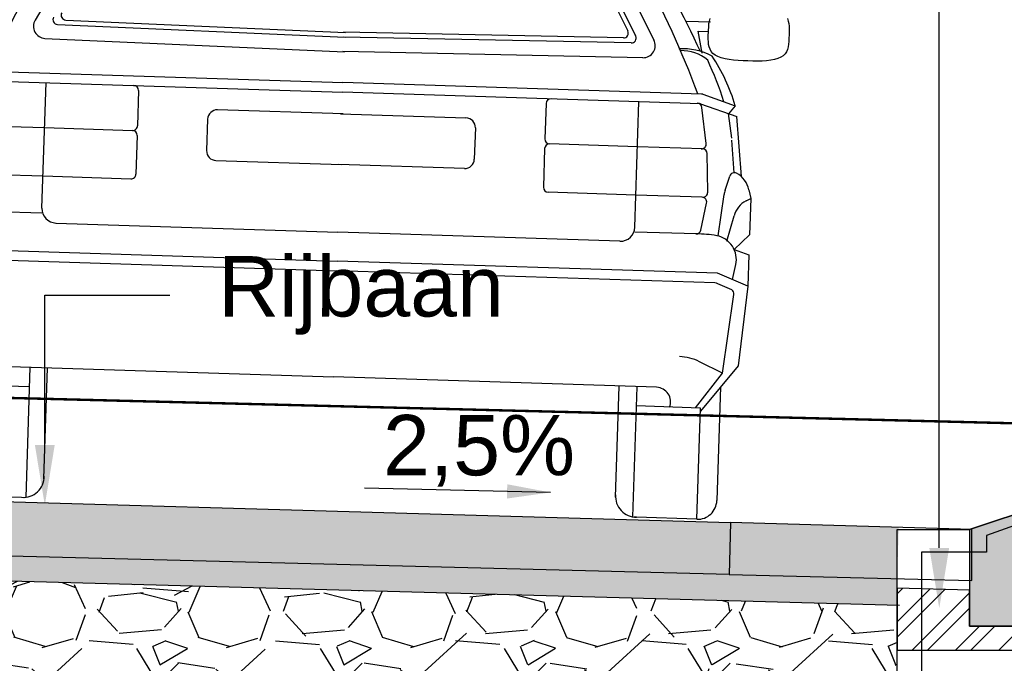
# Model space of a CAD drawing. Header units: metres. Extents: x 8 to 122, y -18 to 26.
# Tile 24 of 54: x 19.66 to 21.7, y 11.14 to 12.47. Entities that reach past the tile are written whole.
import ezdxf
from ezdxf import colors
from ezdxf.entities.mleader import LeaderData, LeaderLine
from ezdxf.math import Vec2, Vec3

# ---------------------------------------------------------------- set-up
doc = ezdxf.new("R2010")
doc.units = ezdxf.units.M
doc.header["$PDMODE"] = 1
doc.linetypes.add('ACAD_ISO02W100', pattern=[15, 12, -3])
doc.layers.add('N-WE-AL-DETAIL-G', color=7, linetype='Continuous')
doc.layers.add('X-XX-AL-AANKLEDING-T25', color=7, linetype='Continuous', lineweight=25)
doc.styles.add('NLCS_ISO', font='arial.ttf')
doc.styles.add('ROMANS', font='romans.shx', dxfattribs={"width": 0.9})
doc.styles.get("Standard").update_dxf_attribs({"font": 'arial.ttf'})
doc.dimstyles.new('1_50', dxfattribs={"dimscale": 0.05, "dimtxt": 1.8, "dimasz": 1.8, "dimexe": 1.8, "dimexo": 0.625, "dimgap": 0.9, "dimtad": 1, "dimlfac": -1, "dimzin": 0, "dimdsep": 46, "dimtxsty": 'ROMANS', "dimcen": 0.9, "dimse1": 1, "dimse2": 1, "dimadec": 0, "dimazin": 0, "dimtfac": 1, "dimtix": 1, "dimtofl": 0, "dimtmove": 2, "dimatfit": 3, "dimfxl": 1, "dimtolj": 1, "dimtzin": 0, "dimarcsym": 0})
doc.dimstyles.new('NLCS_1-50', dxfattribs={"dimscale": 0.05, "dimtxt": 2.5, "dimasz": 2.5, "dimexe": 1.25, "dimexo": 0.625, "dimtad": 1, "dimtxsty": 'Standard', "dimblk": 'OBLIQUE', "dimcen": 0, "dimse1": 1, "dimse2": 1, "dimadec": 0, "dimazin": 0, "dimtfac": 1, "dimtmove": 0, "dimatfit": 3, "dimfxl": 1, "dimarcsym": 0})

# ---------------------------------------------------------------- blocks, each defined once
blk = doc.blocks.new('Auto-a6_1')
at = {"color": 0, "linetype": 'Continuous'}
for p, q in [((0.1985299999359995, 1.132570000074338), (0.1213100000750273, 0.9887900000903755)), ((1.326469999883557, 1.132570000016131), (1.403690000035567, 0.9887900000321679)), ((1.291780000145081, 1.112629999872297), (1.349270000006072, 1.005580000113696)), ((1.300450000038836, 1.117610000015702), (1.365880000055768, 0.9957700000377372)), ((1.679180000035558, 1.041770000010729), (1.681119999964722, 1.036889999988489)), ((1.470000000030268, 1.03000000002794), (1.520000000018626, 1.030000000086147)), ((1.516419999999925, 1.000000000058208), (1.516510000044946, 1.020669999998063)), ((1.516510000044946, 1.020669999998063), (1.516860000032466, 1.026270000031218)), ((1.516860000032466, 1.026270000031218), (1.517599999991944, 1.03169999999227)), ((1.517599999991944, 1.03169999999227), (1.518879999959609, 1.036890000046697)), ((1.681119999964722, 1.036889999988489), (1.682399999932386, 1.03169999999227)), ((1.682399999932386, 1.03169999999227), (1.683140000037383, 1.02626999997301)), ((1.683140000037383, 1.02626999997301), (1.6834899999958, 1.020669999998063)), ((1.6834899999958, 1.020669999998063), (1.683580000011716, 1.015000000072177)), ((1.495000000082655, 1.010000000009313), (1.515000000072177, 1.010000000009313)), ((1.504999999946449, 0.965000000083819), (1.495000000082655, 1.010000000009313)), ((1.516509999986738, 0.9943300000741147), (1.516419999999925, 1.000000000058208)), ((1.683580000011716, 1.015000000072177), (1.683490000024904, 0.994330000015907)), ((0.1678100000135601, 0.9810400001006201), (0.7645900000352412, 0.9738900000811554)), ((0.1844200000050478, 0.9908500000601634), (0.764709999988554, 0.9838900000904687)), ((1.340580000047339, 0.9908500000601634), (0.7602900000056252, 0.983890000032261)), ((1.357190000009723, 0.9810400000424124), (0.7604100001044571, 0.9738900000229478)), ((1.516859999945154, 0.9887300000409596), (1.516509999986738, 0.9943300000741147)), ((1.517599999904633, 0.9833000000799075), (1.516859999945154, 0.9887300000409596)), ((1.518879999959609, 0.978110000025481), (1.517599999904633, 0.9833000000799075)), ((1.682400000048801, 0.9832999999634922), (1.681120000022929, 0.9781100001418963)), ((1.683140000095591, 0.9887300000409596), (1.682400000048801, 0.9832999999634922)), ((1.683490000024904, 0.994330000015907), (1.683140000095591, 0.9887300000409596)), ((1.520819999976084, 0.9732300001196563), (1.518879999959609, 0.978110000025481)), ((1.523560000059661, 0.9687599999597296), (1.520819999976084, 0.9732300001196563)), ((1.527230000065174, 0.9647700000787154), (1.523560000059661, 0.9687599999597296)), ((1.531960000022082, 0.9613400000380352), (1.527230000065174, 0.9647700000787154)), ((1.537839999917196, 0.9585300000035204), (1.531960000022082, 0.9613400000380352)), ((1.668040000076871, 0.9613400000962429), (1.662160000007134, 0.9585300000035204)), ((1.672770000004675, 0.9647699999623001), (1.668040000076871, 0.9613400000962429)), ((1.6764400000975, 0.9687600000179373), (1.672770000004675, 0.9647699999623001)), ((1.679179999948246, 0.973230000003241), (1.6764400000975, 0.9687600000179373)), ((1.681120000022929, 0.9781100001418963), (1.679179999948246, 0.973230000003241)), ((0.1426899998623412, 0.951340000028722), (0.764229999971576, 0.9438900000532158)), ((1.382310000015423, 0.951340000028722), (0.7607699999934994, 0.9438899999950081)), ((1.544770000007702, 0.9562900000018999), (1.537839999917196, 0.9585300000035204)), ((1.55260999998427, 0.954570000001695), (1.544770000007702, 0.9562900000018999)), ((1.561189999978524, 0.9532999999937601), (1.55260999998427, 0.954570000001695)), ((1.57037000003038, 0.9524300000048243), (1.561189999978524, 0.9532999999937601)), ((1.579990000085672, 0.9518800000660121), (1.57037000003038, 0.9524300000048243)), ((1.589919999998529, 0.9515900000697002), (1.579990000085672, 0.9518800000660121)), ((1.599999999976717, 0.9515099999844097), (1.589919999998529, 0.9515900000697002)), ((1.610080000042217, 0.9515900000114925), (1.599999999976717, 0.9515099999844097)), ((1.620009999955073, 0.9518800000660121), (1.610080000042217, 0.9515900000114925)), ((1.629630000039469, 0.9524300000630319), (1.620009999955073, 0.9518800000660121)), ((1.638809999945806, 0.9533000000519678), (1.629630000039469, 0.9524300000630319)), ((1.647390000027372, 0.9545700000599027), (1.638809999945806, 0.9533000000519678)), ((1.655229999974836, 0.9562900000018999), (1.647390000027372, 0.9545700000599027)), ((1.662160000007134, 0.9585300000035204), (1.655229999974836, 0.9562900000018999)), ((0.01892999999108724, 0.8800000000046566), (0.7625000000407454, 0.8800000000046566)), ((1.506070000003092, 0.8800000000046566), (0.7625000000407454, 0.8800000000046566)), ((1.509109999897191, 0.879529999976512), (1.576539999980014, 0.8580100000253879)), ((0.02049000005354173, 0.8600000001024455), (0.7625000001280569, 0.8599999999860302)), ((0.1478400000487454, 0.6000000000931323), (0.1478399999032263, 0.8600000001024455)), ((1.504509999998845, 0.8600000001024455), (0.7625000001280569, 0.8599999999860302)), ((1.377159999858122, 0.5999999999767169), (1.377160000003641, 0.8599999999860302)), ((1.504509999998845, 0.8600000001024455), (1.580980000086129, 0.8355999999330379)), ((1.576539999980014, 0.8580100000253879), (1.563259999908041, 0.841020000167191)), ((0.3400799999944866, 0.8500200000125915), (0.3400800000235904, 0.7766999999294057)), ((1.184919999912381, 0.8500200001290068), (1.184919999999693, 0.7767000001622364)), ((1.519290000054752, 0.7782700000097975), (1.508019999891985, 0.8522000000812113)), ((1.571769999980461, 0.7905800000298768), (1.563119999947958, 0.8413000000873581)), ((1.594280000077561, 0.7117500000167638), (1.580980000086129, 0.8355999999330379)), ((0.7650000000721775, 0.815000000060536), (0.5049999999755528, 0.8149999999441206)), ((0.7600000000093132, 0.8150000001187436), (1.020000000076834, 0.8149999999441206)), ((0.4849999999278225, 0.7950000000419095), (0.4850000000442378, 0.7300000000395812)), ((1.040000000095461, 0.7949999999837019), (1.039999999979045, 0.7300000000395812)), ((1.579259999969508, 0.7193700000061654), (1.571770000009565, 0.7865200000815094)), ((0.01325000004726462, 0.7666999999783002), (0.1478399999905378, 0.7667000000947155)), ((0.1478399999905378, 0.7667000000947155), (0.330080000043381, 0.7667000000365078)), ((0.3400800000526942, 0.7567000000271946), (0.3400800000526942, 0.6765000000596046)), ((1.184919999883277, 0.7567000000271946), (1.184920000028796, 0.676500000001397)), ((1.377159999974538, 0.7667000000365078), (1.194920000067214, 0.7666999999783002)), ((1.511750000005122, 0.7667000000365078), (1.377159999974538, 0.7667000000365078)), ((1.525620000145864, 0.6769899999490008), (1.521740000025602, 0.7571900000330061)), ((0.504999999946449, 0.7100000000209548), (0.7649999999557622, 0.7100000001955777)), ((1.020000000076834, 0.7099999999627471), (0.7600000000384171, 0.7100000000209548)), ((1.561290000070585, 0.6823500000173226), (1.570129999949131, 0.7122200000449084)), ((1.549960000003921, 0.5874300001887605), (1.559540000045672, 0.6736699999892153)), ((1.610820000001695, 0.6848700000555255), (1.615000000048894, 0.6670700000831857)), ((0.0108600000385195, 0.6665000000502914), (0.1478399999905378, 0.6664999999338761)), ((0.1478399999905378, 0.6664999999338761), (0.3300800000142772, 0.6664999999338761)), ((1.377160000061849, 0.6664999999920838), (1.194919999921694, 0.6665000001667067)), ((1.51413999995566, 0.6665000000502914), (1.377160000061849, 0.6664999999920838)), ((1.513689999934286, 0.5982100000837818), (1.523980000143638, 0.6547100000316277)), ((1.605629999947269, 0.6617899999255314), (1.615000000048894, 0.6670700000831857)), ((1.615000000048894, 0.6670700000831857), (1.614999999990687, 0.5921100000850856)), ((1.568410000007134, 0.5773499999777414), (1.58164999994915, 0.6303400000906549)), ((1.584200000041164, 0.5606500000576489), (1.614999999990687, 0.5921100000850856)), ((0.02000000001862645, 0.5900000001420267), (0.1478399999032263, 0.5900000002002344)), ((1.504999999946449, 0.590000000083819), (1.377160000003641, 0.590000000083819)), ((0.1778400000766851, 0.5700000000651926), (0.7625000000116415, 0.5700000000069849)), ((1.347160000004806, 0.5700000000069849), (0.7625000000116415, 0.5700000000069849)), ((1.584200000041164, 0.5606500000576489), (1.615000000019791, 0.5500400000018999)), ((1.615000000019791, 0.5500400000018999), (1.615000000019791, 0.4856899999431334)), ((1.582749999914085, 0.4980200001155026), (1.588589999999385, 0.5291399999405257)), ((-0.02642000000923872, 0.5100000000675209), (0.7625000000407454, 0.5100000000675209)), ((-0.02169999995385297, 0.4900000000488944), (0.76249999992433, 0.4900000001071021)), ((1.551419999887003, 0.5100000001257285), (0.7625000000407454, 0.5100000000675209)), ((1.546699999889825, 0.4899999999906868), (0.76249999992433, 0.4900000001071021)), ((1.615000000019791, 0.4856899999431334), (1.551419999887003, 0.5100000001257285)), ((1.582129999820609, 0.4768400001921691), (1.552410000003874, 0.4882099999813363)), ((1.615000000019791, 0.4856899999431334), (1.600000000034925, 0.3200000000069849)), ((1.568170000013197, 0.3035200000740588), (1.586350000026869, 0.4674700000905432)), ((1.568170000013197, 0.3035200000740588), (1.519949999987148, 0.3257900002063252)), ((1.600000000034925, 0.3200000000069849), (1.524999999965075, 0.223570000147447)), ((1.514729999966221, 0.2300000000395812), (1.568170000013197, 0.3035200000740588)), ((0.09226000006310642, 0.2700000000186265), (0.7625000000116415, 0.2700000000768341)), ((0.133330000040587, 0.2699999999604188), (0.1333299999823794, -1.164153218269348e-10)), ((0.1700000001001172, 0.04000000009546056), (0.1700000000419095, 0.2699999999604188)), ((1.432740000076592, 0.2700000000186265), (0.7625000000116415, 0.2700000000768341)), ((1.354999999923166, 0.0400000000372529), (1.354999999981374, 0.2700000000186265)), ((1.391670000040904, 0.2700000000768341), (1.391669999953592, 0)), ((1.565000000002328, 0.2750000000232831), (1.565000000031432, 0.03954000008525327)), ((2.91038304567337e-11, 0.2299999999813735), (0.133330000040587, 0.2300000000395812)), ((1.524999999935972, 0.2300000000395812), (1.3916700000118, 0.2300000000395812)), ((1.525000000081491, 0), (1.524999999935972, 0.2300000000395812)), ((0, 0), (0.1249999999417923, 5.820766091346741e-11)), ((0.1249999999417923, 5.820766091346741e-11), (0.129999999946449, 5.820766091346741e-11)), ((1.400000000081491, -5.820766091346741e-11), (1.394999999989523, 1.164153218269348e-10)), ((1.525000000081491, 0), (1.400000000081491, -5.820766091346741e-11))]:
    blk.add_line(p, q, dxfattribs=at)
for centre, radius, start, end in [((1.543680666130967, 0.2205744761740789), 1.693578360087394, 137.1355972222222, 153.8142972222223), ((-0.01868066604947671, 0.2205744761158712), 1.693578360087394, 26.18570277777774, 42.86440277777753), ((1.856853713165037, 0.1246382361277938), 1.980454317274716, 141.3888555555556, 157.5789527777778), ((-0.3318537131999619, 0.1246382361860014), 1.980454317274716, 22.42104722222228, 38.61114444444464), ((0.1845431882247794, 1.000847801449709), 0.01000000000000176, 151.7624388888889, 269.3132388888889), ((1.340456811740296, 1.000847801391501), 0.01000000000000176, 270.6867611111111, 28.2375611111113), ((0.1429953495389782, 0.9763440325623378), 0.02500000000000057, 150.1462944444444, 269.3132388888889), ((0.1679285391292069, 0.9910462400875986), 0.00999999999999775, 151.7624388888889, 269.3132388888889), ((1.357071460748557, 0.9910462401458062), 0.00999999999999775, 270.6867611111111, 28.2375611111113), ((1.38200465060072, 0.9763440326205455), 0.02500000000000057, 270.6867611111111, 29.85370555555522), ((1.467780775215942, 0.8416300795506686), 0.1310034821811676, 63.85148333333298, 95.21473055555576), ((1.46435901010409, 0.8844393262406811), 0.08419818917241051, 51.55410000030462, 93.09459722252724), ((1.236703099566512, 0.7501557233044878), 0.3565418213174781, 17.60805833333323, 35.90078888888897), ((0.8557629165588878, 0.6164873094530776), 0.7404992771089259, 19.64828559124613, 26.80183559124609), ((1.506069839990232, 0.8700032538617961), 0.01, 72.30066666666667, 90), ((0.3300767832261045, 0.8500229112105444), 0.01, 0, 90), ((1.194923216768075, 0.8500229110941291), 0.01, 90, 180), ((1.498138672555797, 0.850632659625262), 0.01, 9.040061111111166, 90), ((0.5050015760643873, 0.7950032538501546), 0.02000000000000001, 90, 180), ((1.019998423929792, 0.7950032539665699), 0.02000000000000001, 0, 90), ((0.3300767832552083, 0.7767062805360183), 0.01, 270, 0), ((1.194923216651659, 0.776706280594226), 0.01, 180, 270), ((1.50941539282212, 0.7767062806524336), 0.01, 270, 9.040061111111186), ((0.3300767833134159, 0.7567062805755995), 0.01, 0, 90), ((1.194923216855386, 0.7567062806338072), 0.01, 90, 180), ((1.51175056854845, 0.7567062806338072), 0.01, 2.770941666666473, 90), ((0.5050015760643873, 0.7300032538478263), 0.02000000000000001, 180, 270), ((1.019998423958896, 0.7300032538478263), 0.02000000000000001, 270, 0), ((1.579715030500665, 0.709380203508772), 0.01, 63.9379361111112, 163.5096916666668), ((1.562141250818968, 0.6734474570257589), 0.05000000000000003, 13.21351111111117, 63.9379361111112), ((0.3300767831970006, 0.6765078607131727), 0.01, 270, 0), ((1.19492321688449, 0.676507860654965), 0.01, 180, 270), ((1.515632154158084, 0.6765078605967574), 0.01, 270, 2.77094166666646), ((1.609228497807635, 0.6681599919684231), 0.05000000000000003, 163.5096888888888, 173.6654694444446), ((1.514142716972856, 0.6565078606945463), 0.01, 349.6809777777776, 90), ((1.630154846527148, 0.6182232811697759), 0.05000000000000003, 119.379811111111, 165.9758944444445), ((0.1778368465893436, 0.6000032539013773), 0.03, 180, 270), ((1.347163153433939, 0.600003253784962), 0.03, 270, 0), ((1.503854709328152, 0.6000032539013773), 0.01, 270, 349.6809777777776), ((1.514945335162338, 0.3792696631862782), 0.2109682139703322, 81.24563611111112, 92.70243333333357), ((1.539444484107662, 0.5383625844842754), 0.05000000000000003, 349.3803444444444, 81.24563611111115), ((1.546699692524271, 0.4800032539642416), 0.01, 55.16223888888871, 90), ((1.576418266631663, 0.4686400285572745), 0.01, 353.2934500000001, 55.16223888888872), ((1.47802142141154, 0.2350032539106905), 0.1000000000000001, 65.21030000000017, 90), ((1.432737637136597, 0.2400032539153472), 0.03, 340.5287805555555, 90), ((0.1275015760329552, 0.04250325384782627), 0.04257346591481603, 266.6335388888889, 3.366461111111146), ((1.397498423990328, 0.04250325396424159), 0.04257346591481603, 176.6335388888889, 273.3664611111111), ((1.52499842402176, 0.03954835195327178), 0.04000000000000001, 270, 0)]:
    blk.add_arc(centre, radius, start, end, dxfattribs=at)
blk.add_point((1.682500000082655, 0), dxfattribs=at)
blk = doc.blocks.new('Combikolk_dwp')
at = {"color": 0}
blk.add_lwpolyline([(-0.2844364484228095, -0.9000000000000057), (-0.2844364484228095, -0.04999999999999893), (-0.1344364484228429, -0.04999999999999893), (0.01556355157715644, 0), (0.06556355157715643, 0), (0.06556355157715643, -0.9000000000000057)], close=True, dxfattribs=at)
blk.add_lwpolyline([(-0.2344364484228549, -0.09689361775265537), (-0.2344364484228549, -0.7049999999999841, 0.9999999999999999), (0.01556355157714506, -0.7049999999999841), (0.01556355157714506, -0.02393887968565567), (0.008949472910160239, -0.02393887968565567), (-0.09943644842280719, -0.06252735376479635), (-0.09943644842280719, -0.09689361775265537)], format="xyb", close=True, dxfattribs=at)
for radius in [0.08, 0.075]:
    blk.add_circle((-0.1094364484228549, -0.4499999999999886), radius, dxfattribs=at)
blk = doc.blocks.new('_Oblique')
at = {"color": 0, "linetype": 'ByBlock', "lineweight": -2}
blk.add_line((-0.5, -0.5), (0.5, 0.5), dxfattribs=at)
blk = doc.blocks.new('*D78')
at = {"layer": 'Defpoints', "color": 0, "transparency": 16777216}
for p in [(16.13004397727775, 11.39766483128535), (21.63366276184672, 11.39814325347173), (21.63366276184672, 7.557446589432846)]:
    blk.add_point(p, dxfattribs=at)
at = {"layer": 'N-WE-AL-DETAIL-G', "color": 0, "lineweight": -2, "transparency": 16777216}
blk.add_line((16.13004397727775, 7.557446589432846), (21.63366276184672, 7.557446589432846), dxfattribs=at)
at = {"layer": 'N-WE-AL-DETAIL-G', "color": 0, "lineweight": -2, "transparency": 16777216, "xscale": 0.125, "yscale": 0.125, "zscale": 0.125, "rotation": 180}
blk.add_blockref('_Oblique', (16.13004397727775, 7.557446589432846), dxfattribs=at)
at = {"layer": 'N-WE-AL-DETAIL-G', "color": 0, "lineweight": -2, "transparency": 16777216, "xscale": 0.125, "yscale": 0.125, "zscale": 0.125}
blk.add_blockref('_Oblique', (21.63366276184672, 7.557446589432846), dxfattribs=at)
at = {"layer": 'N-WE-AL-DETAIL-G', "color": 0, "transparency": 16777216, "insert": (18.88185336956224, 7.669571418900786), "char_height": 0.125, "attachment_point": 5}
blk.add_mtext('Rijbaan', dxfattribs=at)
blk = doc.blocks.new('*D62')
at = {"layer": 'Defpoints', "color": 0, "transparency": 16777216}
for p in [(24.13449170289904, 11.50831054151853), (21.63366276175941, 11.40359397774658), (24.13449170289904, 7.557925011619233)]:
    blk.add_point(p, dxfattribs=at)
at = {"layer": 'N-WE-AL-DETAIL-G', "color": 0, "lineweight": -2, "transparency": 16777216}
blk.add_line((21.63366276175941, 7.557925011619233), (24.13449170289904, 7.557925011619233), dxfattribs=at)
at = {"layer": 'N-WE-AL-DETAIL-G', "color": 0, "lineweight": -2, "transparency": 16777216, "xscale": 0.125, "yscale": 0.125, "zscale": 0.125, "rotation": 180}
blk.add_blockref('_Oblique', (21.63366276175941, 7.557925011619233), dxfattribs=at)
at = {"layer": 'N-WE-AL-DETAIL-G', "color": 0, "lineweight": -2, "transparency": 16777216, "xscale": 0.125, "yscale": 0.125, "zscale": 0.125}
blk.add_blockref('_Oblique', (24.13449170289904, 7.557925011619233), dxfattribs=at)
at = {"layer": 'N-WE-AL-DETAIL-G', "color": 0, "transparency": 16777216, "insert": (22.88407723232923, 7.653806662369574), "char_height": 0.125, "attachment_point": 5}
blk.add_mtext('Parkeerstrook / boom', dxfattribs=at)
blk = doc.blocks.new('*D70')
at = {"layer": 'Defpoints', "color": 0, "transparency": 16777216}
for p in [(18.88185336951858, 11.49943498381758), (21.63366276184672, 11.42013279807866), (21.63366276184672, 8.079914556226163)]:
    blk.add_point(p, dxfattribs=at)
at = {"layer": 'N-WE-AL-DETAIL-G', "color": 0, "lineweight": -2, "transparency": 16777216}
blk.add_line((18.88185336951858, 8.079914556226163), (21.63366276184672, 8.079914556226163), dxfattribs=at)
at = {"layer": 'N-WE-AL-DETAIL-G', "color": 0, "lineweight": -2, "transparency": 16777216, "xscale": 0.125, "yscale": 0.125, "zscale": 0.125, "rotation": 180}
blk.add_blockref('_Oblique', (18.88185336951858, 8.079914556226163), dxfattribs=at)
at = {"layer": 'N-WE-AL-DETAIL-G', "color": 0, "lineweight": -2, "transparency": 16777216, "xscale": 0.125, "yscale": 0.125, "zscale": 0.125}
blk.add_blockref('_Oblique', (21.63366276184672, 8.079914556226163), dxfattribs=at)
at = {"layer": 'N-WE-AL-DETAIL-G', "color": 0, "transparency": 16777216, "insert": (20.25775806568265, 8.186283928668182), "char_height": 0.125, "attachment_point": 5}
blk.add_mtext('2,75', dxfattribs=at)
blk = doc.blocks.new('*D71')
at = {"layer": 'Defpoints', "color": 0, "transparency": 16777216}
for p in [(21.83366276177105, 11.47026064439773), (21.63366276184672, 11.39814325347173), (21.83366276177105, 8.079914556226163)]:
    blk.add_point(p, dxfattribs=at)
at = {"layer": 'N-WE-AL-DETAIL-G', "color": 0, "lineweight": -2, "transparency": 16777216}
for p, q in [((21.63366276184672, 8.079914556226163), (21.83366276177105, 8.079914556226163)), ((21.83366276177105, 8.079914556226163), (22.34542947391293, 8.079914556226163))]:
    blk.add_line(p, q, dxfattribs=at)
at = {"layer": 'N-WE-AL-DETAIL-G', "color": 0, "lineweight": -2, "transparency": 16777216, "xscale": 0.125, "yscale": 0.125, "zscale": 0.125, "rotation": 180}
blk.add_blockref('_Oblique', (21.63366276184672, 8.079914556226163), dxfattribs=at)
at = {"layer": 'N-WE-AL-DETAIL-G', "color": 0, "lineweight": -2, "transparency": 16777216, "xscale": 0.125, "yscale": 0.125, "zscale": 0.125}
blk.add_blockref('_Oblique', (21.83366276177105, 8.079914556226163), dxfattribs=at)
at = {"layer": 'N-WE-AL-DETAIL-G', "color": 0, "transparency": 16777216, "insert": (22.15204611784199, 8.186283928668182), "char_height": 0.125, "attachment_point": 5}
blk.add_mtext('0,20', dxfattribs=at)
blk = doc.blocks.new('Geleideband_5-20x25_a')
at = {"layer": 'N-WE-AL-DETAIL-G'}
h = blk.add_hatch(color=252, dxfattribs=at)
h.dxf.hatch_style = 1
h.paths.add_polyline_path([(0.2000000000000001, -0.25), (0, -0.25), (0, 0), (0.05000000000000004, 0), (0.2000000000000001, -0.04999999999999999)])
at = {"layer": 'N-WE-AL-DETAIL-G', "linetype": 'Continuous'}
h = blk.add_hatch(dxfattribs=at)
h.set_pattern_fill('STEEL', color=252, scale=0.02, angle=90, style=0)
h.set_pattern_definition([(135, (-16.71000581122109, -10.69827768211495), (-0.04490128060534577, -0.04490128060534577), []), (135, (-16.74175581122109, -10.69827768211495), (-0.04490128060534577, -0.04490128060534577), [])])
h.paths.add_polyline_path([(0.0002026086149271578, -0.3000000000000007), (0, -0.25), (0.2000000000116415, -0.25), (0.2000000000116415, -0.1752674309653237), (0.3500000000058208, -0.1714750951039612), (0.3499999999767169, -0.3000000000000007)])
blk.add_lwpolyline([(0.2000000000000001, -0.25), (0, -0.25), (0, 0), (0.05000000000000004, 0), (0.2000000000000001, -0.04999999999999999)], close=True)
blk.add_lwpolyline([(0.0002026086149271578, -0.3000000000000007), (0, -0.25), (0.2000000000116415, -0.25), (0.2000000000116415, -0.1752674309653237), (0.3500000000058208, -0.1714750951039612), (0.3499999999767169, -0.3000000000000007)], close=True, dxfattribs=at)

msp = doc.modelspace()

# ---------------------------------------------------------------- hatches: boundary and pattern name
at = {"true_color": 0xb97150}
h = msp.add_hatch(color=13, dxfattribs=at)
h.dxf.hatch_style = 1
h.paths.add_polyline_path([(21.13387401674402, 11.42860665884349), (21.13116170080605, 11.32132517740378), (21.47922631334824, 11.31252532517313), (21.4822822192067, 11.41856616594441)])
at = {"layer": 'N-WE-AL-DETAIL-G', "true_color": 0x45291c}
h = msp.add_hatch(color=19, dxfattribs=at)
h.dxf.hatch_style = 1
h.paths.add_polyline_path([(18.88185336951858, 11.37819272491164), (21.13116170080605, 11.32132517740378), (21.13387401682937, 11.42860666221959), (18.88185336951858, 11.49350583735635), (16.62982840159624, 11.42860653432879), (16.63254503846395, 11.32132517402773)])
at = {"layer": 'N-WE-AL-DETAIL-G', "linetype": 'Continuous'}
h = msp.add_hatch(dxfattribs=at)
h.set_pattern_fill('AR-SAND', color=252, scale=0.001, angle=45, style=0)
h.set_pattern_definition([(82.50000000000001, (19.05735505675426, 11.18560942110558), (-0.03573813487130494, 0.0334753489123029), [0, -0.03860799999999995, 0, -0.04317999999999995, 0, -0.04127499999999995]), (52.49999999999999, (19.05735505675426, 11.18560942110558), (-0.01890109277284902, 0.08247328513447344), [0, -0.020828, 0, -0.034798, 0, -0.013335]), (12.5, (19.03526362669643, 11.16351799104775), (0.05582998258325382, 0.05603323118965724), [0, -0.0127, 0, -0.04572, 0, -0.05969]), (2.499999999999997, (19.03526362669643, 11.16351799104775), (0.03822811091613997, 0.06975507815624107), [0, -0.00635, 0, -0.029972, 0, -0.03429])])
h.paths.add_polyline_path([(18.88185336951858, 11.32819272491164), (21.47922631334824, 11.25722248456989), (21.47922631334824, 11.31252532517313), (18.88185336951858, 11.37819272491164), (16.28448042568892, 11.31264654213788), (16.28448042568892, 11.2572224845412)])
h = msp.add_hatch(dxfattribs=at)
h.set_pattern_fill('GRAVEL', color=252, scale=0.015, style=0)
h.set_pattern_definition([(228.0127875, (21.89233644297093, 10.86102908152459), (-3.048000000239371, -3.428999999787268), [0.051258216, -5.07457254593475]), (184.969741, (21.85804644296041, 10.82292908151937), (4.571999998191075, 0.3810000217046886), [0.08796070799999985, -8.708107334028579]), (132.5104471, (21.77041644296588, 10.81530908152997), (3.810000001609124, -4.190999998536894), [0.062022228, -6.140208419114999]), (267.273689, (21.62182644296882, 10.72005908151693), (0.3810000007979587, 7.619999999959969), [0.08010067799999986, -7.92996561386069]), (292.83365418, (21.61801644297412, 10.64004908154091), (-1.905000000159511, 4.571999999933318), [0.07854505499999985, -7.77597116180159]), (357.2736889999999, (21.64849644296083, 10.56765908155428), (-7.619999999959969, 0.3810000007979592), [0.08010067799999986, -7.92996561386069]), (37.69424047, (21.72850644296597, 10.56384908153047), (-4.952999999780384, -3.810000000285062), [0.105929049, -10.48696729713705]), (72.25532837, (21.8123264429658, 10.6286190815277), (2.667000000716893, 8.381999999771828), [0.100007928, -9.90078849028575]), (121.42956562, (21.84280644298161, 10.72386908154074), (-3.048000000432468, 4.952999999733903), [0.08037195, -7.956831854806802]), (175.2363583, (21.8008964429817, 10.79244908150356), (4.190999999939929, -0.3810000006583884), [0.09175699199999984, -4.49609054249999]), (222.3974378, (21.70945644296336, 10.80006908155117), (-4.571999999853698, -4.191000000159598), [0.118661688, -11.74751587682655]), (138.81407483, (21.99901644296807, 10.71624908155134), (-2.666999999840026, 2.286000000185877), [0.04050068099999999, -4.0095848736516]), (171.4692344, (21.96853644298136, 10.74291908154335), (4.953000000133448, -0.7619999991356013), [0.07705229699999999, -7.628195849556]), (225, (21.89233644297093, 10.75434908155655), (-5.329070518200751e-17, -0.3810000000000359), [0.053881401, -0.4849339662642]), (203.19859051, (21.86566644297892, 10.80006908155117), (1.905000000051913, 0.7619999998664), [0.02901619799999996, -2.872593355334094]), (291.80140949, (21.83899644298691, 10.78863908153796), (-0.3810000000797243, 1.142999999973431), [0.041034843, -2.0107129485]), (30.96375653, (21.85423644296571, 10.75053908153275), (1.143000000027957, 0.7619999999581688), [0.06664794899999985, -2.154944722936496]), (161.56505118, (21.91138644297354, 10.78482908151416), (0.7620000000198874, -0.380999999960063), [0.048193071, -1.1566347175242]), (16.389540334, (21.61801644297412, 10.78863908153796), (3.810000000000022, 1.143000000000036), [0.06751320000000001, -6.68382400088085]), (70.34617594, (21.68278644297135, 10.80768908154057), (-1.524000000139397, -4.190999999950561), [0.056639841, -5.607332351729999]), (293.19859051, (21.91138644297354, 10.86102908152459), (-0.7619999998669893, 1.905000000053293), [0.05803201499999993, -2.843577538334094]), (343.6104596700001, (21.93424644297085, 10.80768908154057), (-3.810000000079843, 1.142999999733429), [0.06751319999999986, -6.68382400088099]), (339.44395478, (21.61801644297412, 10.55241908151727), (-1.904999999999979, 0.7620000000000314), [0.06510527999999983, -3.190160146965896]), (294.7751406, (21.67897644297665, 10.52955908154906), (-1.90500000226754, 4.190999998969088), [0.05455081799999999, -5.400539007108]), (66.80140949, (21.91519644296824, 10.48002908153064), (0.7619999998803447, 1.905000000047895), [0.05803201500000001, -2.843577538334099]), (17.35402464, (21.93805644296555, 10.53336908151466), (-4.952999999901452, -1.524000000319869), [0.06386741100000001, -6.322856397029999]), (69.44395478, (21.72850644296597, 10.48002908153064), (-0.7620000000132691, -1.904999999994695), [0.03255263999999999, -3.2227127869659]), (101.309932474, (21.89233644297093, 10.48002908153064), (-0.38100000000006, 1.524000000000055), [0.01942719, -1.9232992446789]), (165.963756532, (21.88852644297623, 10.49907908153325), (1.142999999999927, -0.3809999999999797), [0.078545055, -1.49235818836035]), (186.00900596, (21.8123264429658, 10.51812908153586), (3.809999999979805, 0.381000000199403), [0.07279004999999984, -7.20620472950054]), (303.69006753, (21.85423644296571, 10.71624908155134), (-0.3810000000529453, 0.7619999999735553), [0.054948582, -1.318766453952]), (353.15722659, (21.88471644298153, 10.67052908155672), (6.477000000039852, -0.761999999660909), [0.095933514, -9.49740135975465]), (60.9453959, (21.97996644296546, 10.65909908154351), (-1.524000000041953, -2.666999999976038), [0.039226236, -3.883408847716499]), (90, (21.99901644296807, 10.69338908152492), (-0.3809999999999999, 0.3809999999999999), [0.02286, -0.35814]), (120.25643716, (21.8047064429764, 10.52955908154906), (1.523999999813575, -2.667000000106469), [0.052930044, -5.240091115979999]), (48.01278749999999, (21.77803644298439, 10.57527908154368), (3.048000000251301, 3.428999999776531), [0.102516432, -5.023314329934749]), (0, (21.84661644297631, 10.65147908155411), (0.3809999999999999, 0.3809999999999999), [0.09906, -0.28194]), (325.3048465, (21.94567644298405, 10.65147908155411), (3.81000000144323, -2.666999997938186), [0.060241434, -5.963897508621]), (254.0546040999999, (21.99520644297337, 10.61718908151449), (-0.3809999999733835, -1.524000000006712), [0.05547436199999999, -2.7182475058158]), (207.64597536, (21.97996644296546, 10.56384908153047), (-7.239000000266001, -3.809999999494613), [0.09032176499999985, -8.94186966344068]), (175.42607874, (21.89995644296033, 10.52193908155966), (-4.952999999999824, 0.3809999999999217), [0.09555441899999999, -9.459876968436])])
h.paths.add_polyline_path([(18.88185336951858, 11.02819272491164), (21.47922631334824, 10.95722248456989), (21.47922631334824, 11.2571012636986), (18.88185336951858, 11.32819272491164), (16.28448042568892, 11.2572224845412), (16.28448042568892, 10.9572224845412)])

# ---------------------------------------------------------------- linework, layer by layer
at = {"layer": 'N-WE-AL-DETAIL-G', "color": 42, "linetype": 'ACAD_ISO02W100', "ltscale": 0.01, "const_width": 0.005, "flags": 128}
msp.add_lwpolyline([(27.5301653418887, 11.61262047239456), (26.33360998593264, 11.60180430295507), (26.28360998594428, 11.55180430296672), (24.47879998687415, 11.5007440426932), (24.45879998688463, 11.60074404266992), (24.17238296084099, 11.60276941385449), (24.1572833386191, 11.65043492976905), (23.15643666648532, 11.64147779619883), (23.13054423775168, 11.59870418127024), (18.88185336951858, 11.70600247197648)], dxfattribs=at)
at = {"layer": 'N-WE-AL-DETAIL-G', "linetype": 'Continuous'}
for points in [[(16.62983272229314, 11.42860665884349), (18.88185336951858, 11.49350583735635), (21.13387401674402, 11.42860665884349), (21.13116170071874, 11.32132517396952), (18.88185336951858, 11.37819272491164), (16.63254503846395, 11.32132517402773)], [(21.63366276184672, 11.41420365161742), (21.13387401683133, 11.42860666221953), (21.13116170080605, 11.32132517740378), (21.63366276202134, 11.30862082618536)]]:
    msp.add_lwpolyline(points, close=True, dxfattribs=at)
msp.add_lwpolyline([(21.48366276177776, 11.2571012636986), (18.88185336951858, 11.32819272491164), (16.2800439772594, 11.25710126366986)], dxfattribs=at)

# ---------------------------------------------------------------- block references
at = {"layer": 'N-WE-AL-DETAIL-G', "color": 252, "linetype": 'Continuous', "lineweight": 0, "rotation": 358.1559744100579}
msp.add_blockref('Auto-a6_1', (19.53997151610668, 11.48507285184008), dxfattribs=at)
at = {"layer": 'N-WE-AL-DETAIL-G'}
msp.add_blockref('Combikolk_dwp', (21.76366276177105, 11.46433149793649), dxfattribs=at)
at = {"layer": 'N-WE-AL-DETAIL-G', "xscale": -1}
msp.add_blockref('Geleideband_5-20x25_a', (21.82922631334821, 11.46426015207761), dxfattribs=at)

# ---------------------------------------------------------------- texts
at = {"layer": 'X-XX-AL-AANKLEDING-T25', "style": 'NLCS_ISO'}
msp.add_text('2,5%', height=0.125, dxfattribs=at).set_placement((20.4135776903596, 11.52655367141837))

# ---------------------------------------------------------------- dimensions: what is measured, and where the dimension line sits
at = {"layer": 'N-WE-AL-DETAIL-G'}
for base, p1, p2, text, picture, middle in [((24.13449170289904, 7.557925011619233), (21.63366276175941, 11.40359397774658), (24.13449170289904, 11.50831054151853), 'Parkeerstrook / boom', '*D62', (22.88407723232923, 7.653806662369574)), ((21.63366276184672, 7.557446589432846), (16.13004397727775, 11.39766483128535), (21.63366276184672, 11.39814325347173), 'Rijbaan', '*D78', (18.88185336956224, 7.669571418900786))]:
    dim = msp.add_linear_dim(base=base, p1=p1, p2=p2, text=text, dimstyle='NLCS_1-50', override={"dimzin": 0}, dxfattribs=at)
    dim.commit()
    dim.dimension.update_dxf_attribs({"geometry": picture, "text_midpoint": middle})
for base, p1, p2, picture, middle in [((21.63366276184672, 8.079914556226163), (18.88185336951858, 11.49943498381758), (21.63366276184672, 11.42013279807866), '*D70', (20.25775806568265, 8.186283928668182)), ((21.83366276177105, 8.079914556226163), (21.63366276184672, 11.39814325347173), (21.83366276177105, 11.47026064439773), '*D71', (22.15204611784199, 8.186283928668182))]:
    dim = msp.add_linear_dim(base=base, p1=p1, p2=p2, dimstyle='NLCS_1-50', override={"dimzin": 0}, dxfattribs=at)
    dim.commit()
    dim.dimension.update_dxf_attribs({"geometry": picture, "text_midpoint": middle})

# ---------------------------------------------------------------- leaders
msp.add_leader([(20.76076917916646, 11.49116194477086), (20.37548990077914, 11.50013090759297)], dimstyle='1_50', override={"dimtad": 0}, dxfattribs=at)
at = {"layer": 'X-XX-AL-AANKLEDING-T25'}
ml = msp.add_multileader_mtext('Standard', dxfattribs=at)
ml.set_content('Vario-Treebox sandwich constructie\\Pingeveegd met voedingsrijk mengsel', color=256, style='NLCS_ISO')
ml.set_leader_properties()
ml.build(insert=Vec2(0, 0))
ml.multileader.update_dxf_attribs({"arrow_head_size": 0.125})
ctx = ml.context
ctx.base_point, ctx.char_height, ctx.arrow_head_size, ctx.landing_gap_size, ctx.plane_origin = Vec3(20.54683743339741, 13.71127775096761), 0.125, 0.125, 0.1, Vec3(25.05375944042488, 11.09355290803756)
ctx.text_align_type = 2
notes = []
notes.append((ctx, [(0, (1, 1, 0), (23.80696302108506, 13.71127775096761), (-1, 0), 0.2593070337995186, [(0, [(23.80696302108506, 11.28493578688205)], 0, [])])]))
ctx.mtext.insert, ctx.mtext.alignment, ctx.mtext.flow_direction = Vec3(23.44765598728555, 13.79215258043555), 3, 5
ml = msp.add_multileader_mtext('Standard', dxfattribs=at)
ml.set_content('\\pxsa1.16667;Kolk {\\H0.83333x;Aquaway ® ST \\P4545/90-5/20 P-LINE GB1 o.g.}', color=256, style='NLCS_ISO')
ml.set_leader_properties()
ml.build(insert=Vec2(0, 0))
ml.multileader.update_dxf_attribs({"arrow_head_size": 0.125})
ctx = ml.context
ctx.base_point, ctx.char_height, ctx.arrow_head_size, ctx.landing_gap_size, ctx.plane_origin = Vec3(21.82566773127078, 13.09078606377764), 0.125, 0.125, 0.1, Vec3(20.31956427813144, 11.14195439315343)
notes.append((ctx, [(0, (1, 1, 0), (21.56636069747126, 13.09078606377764), (1, 0), 0.2593070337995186, [(0, [(21.56636069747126, 11.25120535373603)], 0, [])])]))
ctx.mtext.insert, ctx.mtext.flow_direction = Vec3(21.92566773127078, 13.16859836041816), 5
ml = msp.add_multileader_mtext('Standard', dxfattribs=at)
ml.set_content('Rijbaan', color=256, style='NLCS_ISO')
ml.set_leader_properties()
ml.build(insert=Vec2(0, 0))
ml.multileader.update_dxf_attribs({"arrow_head_size": 0.125})
ctx = ml.context
ctx.base_point, ctx.char_height, ctx.arrow_head_size, ctx.landing_gap_size, ctx.plane_origin = Vec3(19.97218506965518, 11.89956616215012), 0.125, 0.125, 0.1, Vec3(18.46608161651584, 10.85184254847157)
notes.append((ctx, [(0, (1, 1, 0), (19.71287803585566, 11.89956616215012), (1, 0), 0.2593070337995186, [(0, [(19.71287803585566, 11.46434696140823)], 0, [])])]))
ctx.mtext.insert, ctx.mtext.flow_direction = Vec3(20.07218506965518, 11.98044099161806), 5
for ctx, leaders in notes:
    for number, flags, end, landing, length, lines in leaders:
        leader = LeaderData()
        leader.index, (leader.has_last_leader_line, leader.has_dogleg_vector, leader.attachment_direction) = number, flags
        leader.last_leader_point, leader.dogleg_vector, leader.dogleg_length = Vec3(end), Vec3(landing), length
        for number, points, colour, breaks in lines:
            line = LeaderLine()
            line.index, line.vertices, line.color, line.breaks = number, Vec3.list(points), colors.encode_raw_color(colour), breaks
            leader.lines.append(line)
        ctx.leaders.append(leader)

doc.saveas('drawing.dxf')
